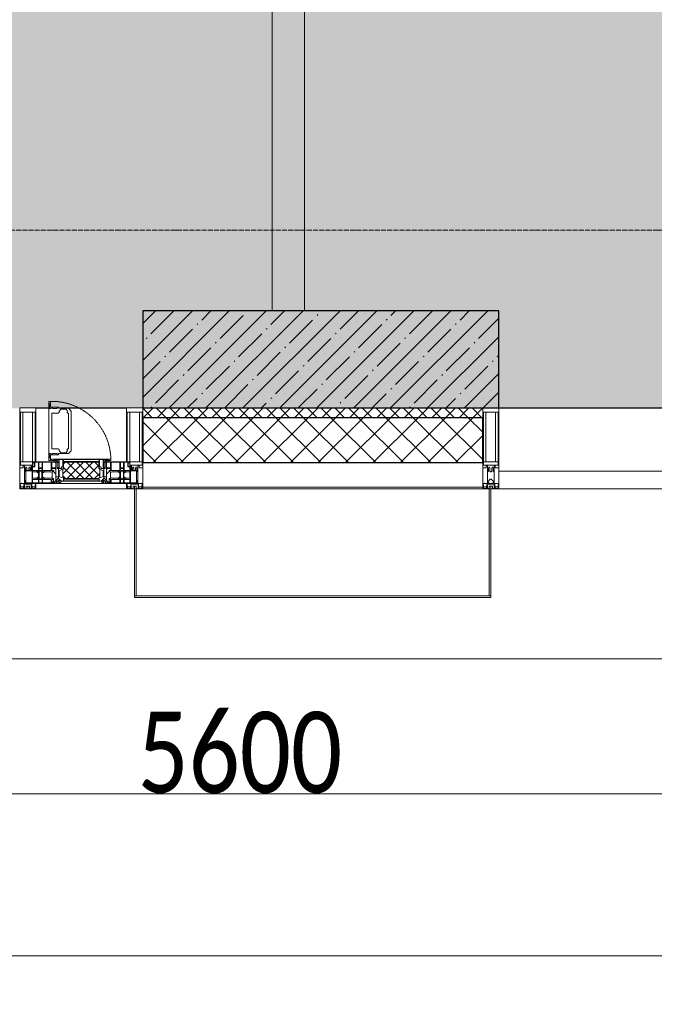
# Model space of a CAD drawing. Header units: millimetres. Extents: x -559767 to 178656, y -69521 to 138453.
# Tile 99 of 256: x -166983 to -165023, y 89878 to 92921. Entities that reach past the tile are written whole.
import ezdxf

# ---------------------------------------------------------------- set-up
doc = ezdxf.new("R2010")
doc.units = ezdxf.units.MM
doc.linetypes.add('-D1-02х01', pattern=[3, 2, -1])
doc.linetypes.add('-D1d1-15x02', pattern=[19, 15, -2, 0, -2])
doc.layers.get('Defpoints').update_dxf_attribs({"color": 31})
for name, color, linetype, lineweight in [('_0', 7, 'Continuous', 13), ('A-ANNO-DIMS', 8, 'Continuous', 5), ('A-COLS', 7, 'Continuous', 5), ('A-DETL-GENF', 7, 'Continuous', 5), ('A-GLAZ', 7, 'Continuous', 5), ('A-GLAZ-CURT', 8, 'Continuous', 5), ('A-GLAZ-CWMG', 8, 'Continuous', 5), ('A-WALL', 7, 'Continuous', 5), ('A-WALL-FNSH', 8, 'Continuous', 5), ('I-WALL', 7, 'Continuous', 5), ('S-COLS', 7, 'Continuous', 5), ('S-GRID', 7, 'Continuous', 5), ('Ограждение', 7, 'Continuous', 5), ('Поручни', 7, 'Continuous', 5)]:
    doc.layers.add(name, color=color, linetype=linetype, lineweight=lineweight)
doc.styles.add('Calibri Light', font='calibril.ttf', dxfattribs={"width": 0.8, "height": 250})
doc.dimstyles.new('2_5', dxfattribs={"dimscale": 304.8, "dimtxt": 294.337106, "dimasz": 0.492126, "dimexe": 0.492126, "dimexo": 0.492126, "dimgap": 0, "dimtad": 1, "dimdec": 0, "dimrnd": 5, "dimdsep": 46, "dimtxsty": 'Calibri Light', "dimblk1": 'OBLIQUE', "dimblk2": 'OBLIQUE', "dimsah": 1, "dimcen": 0.09, "dimdle": 0.492126, "dimazin": 0, "dimtfac": 1, "dimtdec": 4, "dimtix": 1, "dimtmove": 0, "dimatfit": 3, "dimfxl": 1, "dimtvp": 1, "dimtolj": 1, "dimtzin": 0, "dimlwd": 5, "dimlwe": 5, "dimarcsym": 2})

# ---------------------------------------------------------------- blocks, each defined once
blk = doc.blocks.new('Rectangular Mullion - 50Wx250H-V1-50_AS_M_L13')
at = {"layer": 'A-DETL-GENF'}
for p, q in [((-25, 84), (-25, 250)), ((-25, 250), (0, 250)), ((25, 250), (0, 250)), ((25, 65.2), (25, 250)), ((-23, 237.3), (0, 237.3)), ((-23, 237.3), (-23, 84)), ((-14.9, 84), (-14.9, 237.3)), ((23, 237.3), (0, 237.3)), ((14.9, 84), (14.9, 237.3)), ((23, 237.3), (23, 73.6)), ((0, 84), (-15, 84)), ((-0.5, 73.6), (-15, 73.6)), ((-10, 71.3), (-12, 71.3)), ((-10, 57.4), (-10, 71.3)), ((-7, 65.2), (-5.9, 67.3)), ((-7, 65.2), (-7, 57)), ((-4.1, 67.3), (-5.9, 67.3)), ((-4.1, 67.3), (-2.9, 65.1)), ((-2.9, 65.1), (-2.9, 57)), ((0, 84), (23, 84)), ((0.5, 73.6), (23, 73.6)), ((4.1, 67.3), (2.9, 65.1)), ((2.9, 65.1), (2.9, 57)), ((4.1, 67.3), (5.9, 67.3)), ((7, 65.2), (5.9, 67.3)), ((7, 65.2), (7, 54.7)), ((10, 71.3), (14, 71.3)), ((10, 53), (10, 71.3)), ((14, 71.3), (14, 65.2)), ((14, 65.2), (25, 65.2)), ((8.7, 53), (7, 54.7)), ((8.7, 53), (10, 53)), ((10, 53), (10, 17)), ((-23.8, 14.6), (-25, 14.2)), ((-25, 0), (-25, 14.2)), ((-23.8, 17), (-23.8, 14.6)), ((-22.5, 10.6), (-23.8, 14.6)), ((-22.5, 10.6), (-23.7, 9.9)), ((-23.7, 1.3), (-23.7, 9.9)), ((-23.7, 1.3), (-11.8, 1.3)), ((-23.2, 10.2), (-22.5, 8)), ((-22.5, 8), (-22.5, 4.5)), ((-21.3, 4.5), (-22.5, 4.5)), ((-22.3, 17), (-22.3, 16)), ((-22.3, 16), (-21.3, 16)), ((-19.9, 17), (-21.3, 16)), ((-21.3, 4.5), (-21.3, 6.5)), ((-21.3, 6.5), (-14.2, 6.5)), ((-7.4, 16.6), (-18.4, 16.6)), ((-14.2, 6.5), (-14.2, 4.5)), ((-13.2, 4.5), (-14.2, 4.5)), ((-13.2, 4.5), (-12.2, 7.2)), ((-12.7, 7.6), (-11.3, 11.4)), ((-12.7, 7.6), (-11.8, 6.9)), ((-12.2, 9), (-12.2, 14.8)), ((-12.2, 14.8), (0, 14.8)), ((-11.8, 1.3), (-11.8, 6.9)), ((-10.5, 11.2), (-11.3, 11.4)), ((-10.5, 1.5), (-10.5, 11.2)), ((-4.8, 1.5), (-10.5, 1.5)), ((0, 8), (-4.8, 8)), ((-4.8, 1.5), (-4.8, 8)), ((-2.6, 16.8), (0, 16.8)), ((2.6, 16.8), (0, 16.8)), ((0, 14.8), (0, 16.8)), ((0, 14.8), (0, 16.8)), ((12.2, 14.8), (0, 14.8)), ((0, 0), (0, 8)), ((0, 8), (4.8, 8)), ((0, 0), (0, 8)), ((4.8, 1.5), (4.8, 8)), ((4.8, 1.5), (10.5, 1.5)), ((8.5, 23), (6, 25.5)), ((6, 18), (7.4, 18)), ((7.4, 18), (7.4, 16.6)), ((7.4, 16.6), (18.4, 16.6)), ((7.5, 18.5), (8.5, 18.5)), ((7.5, 17), (7.5, 18.5)), ((10, 17), (7.5, 17)), ((8.5, 18.5), (8.5, 23)), ((10.5, 11.2), (11.3, 11.4)), ((10.5, 1.5), (10.5, 11.2)), ((12.7, 7.6), (11.3, 11.4)), ((12.7, 7.6), (11.8, 6.9)), ((11.8, 1.3), (11.8, 6.9)), ((23.7, 1.3), (11.8, 1.3)), ((12.2, 9), (12.2, 14.8)), ((13.2, 4.5), (12.2, 7.2)), ((13.2, 4.5), (14.2, 4.5)), ((21.3, 6.5), (14.2, 6.5)), ((14.2, 6.5), (14.2, 4.5)), ((18.4, 16.6), (19, 17.6)), ((19, 17.6), (21.3, 16)), ((22.3, 16), (21.3, 16)), ((21.3, 4.5), (21.3, 6.5)), ((21.3, 4.5), (22.5, 4.5)), ((22.3, 17), (22.3, 16)), ((22.3, 17), (23.8, 17)), ((22.5, 10.6), (23.8, 14.6)), ((22.5, 10.6), (23.7, 9.9)), ((23.2, 10.2), (22.5, 8)), ((22.5, 8), (22.5, 4.5)), ((23.7, 1.3), (23.7, 9.9)), ((23.8, 17), (23.8, 14.6)), ((23.8, 14.6), (25, 14.2)), ((25, 0), (25, 14.2)), ((-25, 0), (0, 0)), ((25, 0), (0, 0))]:
    blk.add_line(p, q, dxfattribs=at)
for centre, start, end in [((-0.5, 73.1), 360, 90), ((0.5, 73.1), 90, 180)]:
    blk.add_arc(centre, 0.5, start, end, dxfattribs=at)
blk = doc.blocks.new('Rectangular Mullion - R_StandardFrame_50Wx250H-3538113-50_AS_M_L13')
at = {"layer": 'A-GLAZ-CWMG', "lineweight": 9}
for p, q in [((-25, 84), (-25, 250)), ((-25, 250), (25, 250)), ((25, 250), (25, 0)), ((-25, 0), (-25, 17)), ((25, 0), (-25, 0))]:
    blk.add_line(p, q, dxfattribs=at)
blk = doc.blocks.new('A_PAN_Створка - 383мм-V31-50_AS_M_L13')
at = {"layer": 'A-GLAZ-CURT'}
h = blk.add_hatch(dxfattribs=at)
h.set_pattern_fill('FP_27', color=256, style=0, pattern_type=2)
h.set_pattern_definition([(225, (25460, -750), (14.142136, -14.142136), []), (315, (25460, -750), (14.142136, 14.142136), [])])
h.paths.add_polyline_path([(-54.5, -31.8), (-54.9, -34.1), (-57.2, -36.4), (-57.2, -60.8), (-54.6, -63.4), (-53.6, -82.7), (54.6, -81.8), (55.5, -62.5), (57.2, -60.8), (57.2, -36.4), (54.9, -34.1), (54.5, -31.8), (-33.4, -31.8)])
at = {"layer": 'A-DETL-GENF'}
for p, q in [((-70, -32.1), (-61.4, -23.5)), ((61.4, -23.5), (-61.4, -23.5)), ((-54.9, -25.8), (-53.9, -24.8)), ((-54.9, -29.5), (-54.9, -25.8)), ((-53.9, -30.5), (-54.9, -29.5)), ((-53.9, -24.8), (53.9, -24.8)), ((54.9, -25.8), (53.9, -24.8)), ((53.9, -30.5), (54.9, -29.5)), ((54.9, -29.5), (54.9, -25.8)), ((70, -32.1), (61.4, -23.5)), ((-70, -62.5), (-70, -32.1)), ((-67.8, -38.3), (-65.7, -37.4)), ((-67.8, -55.7), (-67.8, -38.3)), ((-66, -56.5), (-67.8, -55.7)), ((-66, -56.5), (-62, -59.1)), ((-65.7, -37.4), (-60.8, -34.7)), ((-62, -59.1), (-60.7, -61)), ((-60.8, -34.7), (-57.3, -35.9)), ((-55.2, -33.8), (-57.3, -35.9)), ((-54.9, -34.1), (-57.2, -36.4)), ((-57.2, -36.4), (-57.2, -60.8)), ((-57.2, -60.8), (-54.6, -63.4)), ((-55.2, -33.8), (-54.8, -31.5)), ((-54.5, -31.8), (-54.9, -34.1)), ((0, -31.5), (-54.8, -31.5)), ((54.5, -31.8), (-54.5, -31.8)), ((53.9, -30.5), (-53.9, -30.5)), ((0, -31.5), (54.8, -31.5)), ((54.9, -34.1), (54.5, -31.8)), ((54.6, -63.4), (57.2, -60.8)), ((55.2, -33.8), (54.8, -31.5)), ((57.2, -36.4), (54.9, -34.1)), ((55.2, -33.8), (57.3, -35.9)), ((57.2, -60.8), (57.2, -36.4)), ((60.8, -34.7), (57.3, -35.9)), ((62, -59.1), (60.7, -61)), ((65.7, -37.4), (60.8, -34.7)), ((66, -56.5), (62, -59.1)), ((67.8, -38.3), (65.7, -37.4)), ((66, -56.5), (67.8, -55.7)), ((67.8, -55.7), (67.8, -38.3)), ((70, -62.5), (70, -32.1)), ((-91.5, -87.5), (-73.9, -87.5)), ((-91.5, -92), (-91.5, -87.5)), ((-83.4, -90.3), (-83.4, -87.5)), ((-83.4, -90.3), (-69.4, -90.3)), ((-73.9, -62.5), (-70, -62.5)), ((-73.9, -87.5), (-73.9, -62.5)), ((-69.4, -66.5), (-73.9, -66.5)), ((-73.9, -81.5), (-69.4, -81.5)), ((-69.4, -85.5), (-73.9, -85.5)), ((-69.4, -81.5), (-69.4, -66.5)), ((-69.4, -90.3), (-69.4, -85.5)), ((-61.7, -62.5), (-67.9, -62.5)), ((-67.9, -62.5), (-67.9, -89.3)), ((-67.9, -89.3), (-66.9, -90.3)), ((-66.9, -90.3), (-57.4, -90.3)), ((-61.7, -64.9), (-61.7, -62.5)), ((-60.1, -67.7), (-61.7, -64.9)), ((-60.7, -61), (-57.4, -61)), ((-56.4, -67.7), (-60.1, -67.7)), ((-57.4, -61), (-54.9, -63.5)), ((-57.4, -90.3), (-56.4, -89.4)), ((-56.4, -89.4), (-56.4, -67.7)), ((-54.9, -63.5), (-54.9, -81.9)), ((-54.9, -81.9), (-53.8, -83)), ((-54.9, -85.6), (-53.9, -84.6)), ((-54.9, -89.3), (-54.9, -85.6)), ((-53.9, -90.3), (-54.9, -89.3)), ((-54.6, -63.4), (-54.6, -81.8)), ((-54.6, -81.8), (-53.6, -82.7)), ((-53.9, -84.6), (53.9, -84.6)), ((53.9, -90.3), (-53.9, -90.3)), ((53.8, -83), (-53.8, -83)), ((-53.6, -82.7), (53.6, -82.7)), ((53.6, -82.7), (54.6, -81.8)), ((54.9, -81.9), (53.8, -83)), ((54.9, -85.6), (53.9, -84.6)), ((53.9, -90.3), (54.9, -89.3)), ((54.6, -81.8), (54.6, -63.4)), ((57.4, -61), (54.9, -63.5)), ((54.9, -63.5), (54.9, -81.9)), ((54.9, -89.3), (54.9, -85.6)), ((56.4, -67.7), (60.1, -67.7)), ((56.4, -89.4), (56.4, -67.7)), ((57.4, -90.3), (56.4, -89.4)), ((60.7, -61), (57.4, -61)), ((66.9, -90.3), (57.4, -90.3)), ((60.1, -67.7), (61.7, -64.9)), ((61.7, -62.5), (67.9, -62.5)), ((61.7, -64.9), (61.7, -62.5)), ((67.9, -89.3), (66.9, -90.3)), ((67.9, -62.5), (67.9, -89.3)), ((69.4, -66.5), (73.9, -66.5)), ((69.4, -81.5), (69.4, -66.5)), ((73.9, -81.5), (69.4, -81.5)), ((69.4, -85.5), (73.9, -85.5)), ((69.4, -90.3), (69.4, -85.5)), ((83.4, -90.3), (69.4, -90.3)), ((73.9, -62.5), (70, -62.5)), ((73.9, -87.5), (73.9, -62.5)), ((91.5, -87.5), (73.9, -87.5)), ((83.4, -90.3), (83.4, -87.5)), ((91.5, -92), (91.5, -87.5)), ((-91.5, -92), (91.5, -92))]:
    blk.add_line(p, q, dxfattribs=at)
at = {"layer": 'A-DETL-GENF', "color": 9, "true_color": 0xc8c8c8}
for p, q in [((95.1, -87.5), (95.1, -105.1)), ((99.6, -87.5), (95.1, -87.5)), ((99.6, -270.5), (99.6, -87.5)), ((39.7, -109), (31.1, -117.6)), ((31.1, -117.6), (31.1, -240.4)), ((70.1, -109), (39.7, -109)), ((41.4, -123.8), (43.5, -121.7)), ((45, -113.3), (42.3, -118.2)), ((42.3, -118.2), (43.5, -121.7)), ((45.9, -111.2), (45, -113.3)), ((63.3, -111.2), (45.9, -111.2)), ((64.1, -113), (63.3, -111.2)), ((64.1, -113), (66.7, -117)), ((66.7, -117), (68.6, -118.3)), ((68.6, -118.3), (68.6, -121.6)), ((68.6, -121.6), (71.1, -124.1)), ((70.1, -105.1), (70.1, -109)), ((95.1, -105.1), (70.1, -105.1)), ((74.1, -109.6), (74.1, -105.1)), ((89.1, -109.6), (74.1, -109.6)), ((89.1, -105.1), (89.1, -109.6)), ((93.1, -109.6), (93.1, -105.1)), ((97.9, -109.6), (93.1, -109.6)), ((97.9, -95.6), (95.1, -95.6)), ((97.9, -95.6), (97.9, -109.6)), ((41.4, -123.8), (39.1, -124.2)), ((39.1, -179), (39.1, -124.2)), ((71.1, -124.1), (89.5, -124.1)), ((89.5, -124.1), (90.6, -125.2)), ((90.6, -125.2), (90.6, -232.8)), ((39.1, -179), (39.1, -233.8)), ((39.7, -249), (31.1, -240.4)), ((41.4, -234.2), (39.1, -233.8)), ((41.4, -234.2), (43.5, -236.3)), ((42.3, -239.8), (43.5, -236.3)), ((45, -244.7), (42.3, -239.8)), ((64.1, -245), (66.7, -241)), ((66.7, -241), (68.6, -239.7)), ((68.6, -236.4), (71.1, -233.9)), ((68.6, -239.7), (68.6, -236.4)), ((71.1, -233.9), (89.5, -233.9)), ((89.5, -233.9), (90.6, -232.8)), ((70.1, -249), (39.7, -249)), ((45.9, -246.8), (45, -244.7)), ((63.3, -246.8), (45.9, -246.8)), ((64.1, -245), (63.3, -246.8)), ((70.1, -252.9), (70.1, -249)), ((95.1, -252.9), (70.1, -252.9)), ((74.1, -248.4), (74.1, -252.9)), ((89.1, -248.4), (74.1, -248.4)), ((89.1, -252.9), (89.1, -248.4)), ((93.1, -248.4), (93.1, -252.9)), ((97.9, -248.4), (93.1, -248.4)), ((95.1, -270.5), (95.1, -252.9)), ((97.9, -262.4), (95.1, -262.4)), ((99.6, -270.5), (95.1, -270.5)), ((97.9, -262.4), (97.9, -248.4))]:
    blk.add_line(p, q, dxfattribs=at)
at = {"layer": 'A-GLAZ'}
for p, q in [((-67.9, -17), (-171, -17)), ((-171, -17), (-171, -57)), ((-171, -18.5), (-153.5, -18.5)), ((-153.5, -18.5), (-152, -20)), ((-152, -20), (-152, -73.5)), ((-150.5, -17), (-150.5, -29.4)), ((-132.4, -18.6), (-150.5, -18.6)), ((-150.5, -29.4), (-132.4, -29.4)), ((-132.4, -29.4), (-132.4, -18.6)), ((-131, -18.2), (-131, -29.5)), ((-120.8, -18.2), (-131, -18.2)), ((-131, -29.5), (-120.8, -29.5)), ((-120.8, -18.2), (-120.8, -29.5)), ((-119.3, -18.6), (-92.5, -18.6)), ((-119.3, -29.4), (-119.3, -18.6)), ((-92.5, -29.4), (-119.3, -29.4)), ((-92.5, -18.6), (-92.5, -29.4)), ((-90.8, -18.5), (-90.8, -29.4)), ((-87.3, -18.5), (-90.8, -18.5)), ((-90.8, -29.4), (-85.9, -29.4)), ((-87.3, -20.4), (-87.3, -18.5)), ((-87.3, -20.4), (-87.3, -21.9)), ((-84.8, -20.4), (-87.3, -20.4)), ((-87.3, -21.9), (-85.9, -21.9)), ((-85.9, -18.2), (-85.9, -20.4)), ((-75.9, -18.2), (-85.9, -18.2)), ((-85.9, -21.9), (-85.9, -29.4)), ((-85.9, -29.4), (-85.9, -32.5)), ((-83.4, -20.4), (-84.8, -20.4)), ((-70, -33.8), (-83.4, -20.4)), ((-78, -84), (-78, -23.5)), ((-78, -23.5), (-67.9, -23.5)), ((-75.9, -21.5), (-75.9, -18.2)), ((-75.9, -21.5), (-75.9, -23.5)), ((-74.9, -21.5), (-75.9, -21.5)), ((-75.9, -23.5), (-73, -23.5)), ((-74.9, -17.9), (-74.9, -21.5)), ((-68.9, -17.9), (-74.9, -17.9)), ((-67.2, -29.3), (-73, -23.5)), ((-61.4, -23.5), (-70, -32.1)), ((-68.9, -21.5), (-68.9, -17.9)), ((-67.9, -21.5), (-68.9, -21.5)), ((67.9, -17), (-67.9, -17)), ((-61.4, -23.5), (-67.9, -17)), ((-67.9, -17), (-67.9, -23.5)), ((-67.9, -17), (67.9, -17)), ((-67.9, -21.5), (-67.9, -23.5)), ((-67.9, -23.5), (-64.6, -26.8)), ((-67.9, -23.5), (-64.6, -26.8)), ((-64.6, -26.8), (-67.2, -29.3)), ((-64.6, -26.8), (-61.4, -23.5)), ((61.4, -23.5), (-61.4, -23.5)), ((67.9, -17), (61.4, -23.5)), ((70, -32.1), (61.4, -23.5)), ((61.4, -23.5), (64.6, -26.8)), ((67.9, -23.5), (64.6, -26.8)), ((64.6, -26.8), (67.9, -23.5)), ((64.6, -26.8), (67.2, -29.3)), ((67.2, -29.3), (73, -23.5)), ((67.9, -23.5), (67.9, -17)), ((171, -17), (67.9, -17)), ((67.9, -21.5), (67.9, -23.5)), ((67.9, -21.5), (68.9, -21.5)), ((67.9, -23.5), (78, -23.5)), ((68.9, -17.9), (74.9, -17.9)), ((68.9, -21.5), (68.9, -17.9)), ((70, -33.8), (83.4, -20.4)), ((75.9, -23.5), (73, -23.5)), ((74.9, -17.9), (74.9, -21.5)), ((74.9, -21.5), (75.9, -21.5)), ((75.9, -18.2), (85.9, -18.2)), ((75.9, -21.5), (75.9, -18.2)), ((75.9, -21.5), (75.9, -23.5)), ((78, -23.5), (78, -84)), ((83.4, -20.4), (84.8, -20.4)), ((84.8, -20.4), (87.3, -20.4)), ((85.9, -18.2), (85.9, -20.4)), ((85.9, -21.9), (85.9, -29.4)), ((87.3, -21.9), (85.9, -21.9)), ((85.9, -29.4), (85.9, -32.5)), ((90.8, -29.4), (85.9, -29.4)), ((87.3, -18.5), (90.8, -18.5)), ((87.3, -20.4), (87.3, -18.5)), ((87.3, -20.4), (87.3, -21.9)), ((90.8, -18.5), (90.8, -29.4)), ((92.5, -18.6), (92.5, -29.4)), ((119.3, -18.6), (92.5, -18.6)), ((92.5, -29.4), (119.3, -29.4)), ((119.3, -29.4), (119.3, -18.6)), ((120.8, -18.2), (120.8, -29.5)), ((120.8, -18.2), (131, -18.2)), ((131, -29.5), (120.8, -29.5)), ((131, -18.2), (131, -29.5)), ((132.4, -18.6), (150.5, -18.6)), ((132.4, -29.4), (132.4, -18.6)), ((150.5, -29.4), (132.4, -29.4)), ((150.5, -17), (150.5, -29.4)), ((153.5, -18.5), (152, -20)), ((152, -20), (152, -73.5)), ((171, -18.5), (153.5, -18.5)), ((171, -57), (171, -17)), ((-171, -55.5), (-152, -55.5)), ((-171, -57), (-156, -57)), ((-153, -60), (-153, -73.5)), ((-150.5, -33.6), (-150.5, -68)), ((-136.3, -33.6), (-150.5, -33.6)), ((-136.4, -52.4), (-150.5, -52.4)), ((-150.5, -56.6), (-132.4, -56.6)), ((-137.2, -31), (-135.8, -35)), ((-132.5, -31), (-137.2, -31)), ((-137.2, -54.8), (-135.8, -50.8)), ((-132.5, -54.8), (-137.2, -54.8)), ((-132.1, -36.8), (-135.8, -35)), ((-132.1, -49), (-135.8, -50.8)), ((-132.5, -31.9), (-133.4, -33.7)), ((-133.4, -33.7), (-130.1, -35.3)), ((-133.4, -52), (-130.1, -50.4)), ((-132.5, -53.8), (-133.4, -52)), ((-132.5, -31.9), (-132.5, -31)), ((-132.5, -53.8), (-132.5, -54.8)), ((-132.4, -56.6), (-132.4, -82.5)), ((-132.1, -49), (-132.1, -36.8)), ((-131, -30.9), (-131, -33)), ((-120.8, -30.9), (-131, -30.9)), ((-129.4, -34.6), (-131, -33)), ((-129.4, -51.1), (-131, -52.7)), ((-131, -55.1), (-131, -52.7)), ((-120.8, -55.1), (-131, -55.1)), ((-131, -56.5), (-131, -62.6)), ((-131, -56.5), (-120.8, -56.5)), ((-130.1, -35.3), (-129.4, -34.6)), ((-130.1, -35.3), (-130.1, -50.4)), ((-130.1, -50.4), (-129.4, -51.1)), ((-122.4, -34.6), (-120.8, -33)), ((-121.7, -35.3), (-122.4, -34.6)), ((-121.7, -50.4), (-122.4, -51.1)), ((-122.4, -51.1), (-120.8, -52.7)), ((-118.4, -33.7), (-121.7, -35.3)), ((-121.7, -35.3), (-121.7, -50.4)), ((-118.4, -52), (-121.7, -50.4)), ((-120.8, -30.9), (-120.8, -33)), ((-120.8, -55.1), (-120.8, -52.7)), ((-120.8, -56.5), (-120.8, -62.6)), ((-119.7, -36.8), (-115.9, -35)), ((-119.7, -49), (-119.7, -36.8)), ((-119.7, -49), (-115.9, -50.8)), ((-119.3, -31), (-114.6, -31)), ((-119.3, -31.9), (-119.3, -31)), ((-119.3, -31.9), (-118.4, -33.7)), ((-119.3, -53.8), (-118.4, -52)), ((-119.3, -53.8), (-119.3, -54.8)), ((-119.3, -54.8), (-114.6, -54.8)), ((-119.3, -56.6), (-119.3, -82.5)), ((-92.5, -56.6), (-119.3, -56.6)), ((-114.6, -31), (-115.9, -35)), ((-114.6, -54.8), (-115.9, -50.8)), ((-94.1, -33.5), (-115.4, -33.5)), ((-94.1, -52.5), (-115.3, -52.5)), ((-89.9, -35.1), (-94.1, -33.5)), ((-89.9, -50.9), (-94.1, -52.5)), ((-92.5, -56.6), (-92.5, -82.5)), ((-90.8, -56.6), (-85.9, -56.6)), ((-90.8, -62.7), (-90.8, -56.6)), ((-89.9, -32.5), (-89.9, -35.1)), ((-85.9, -32.5), (-89.9, -32.5)), ((-89.9, -35.1), (-89.9, -50.9)), ((-89.9, -52.2), (-89.9, -50.9)), ((-89.9, -52.2), (-88.6, -53.5)), ((-85.9, -53.5), (-88.6, -53.5)), ((-85.9, -53.5), (-78, -45.6)), ((-85.9, -56.6), (-85.9, -53.5)), ((-78, -36.8), (-70, -36.8)), ((-78, -45.6), (-78, -36.8)), ((-70, -32.1), (-70, -62.5)), ((-70, -36.8), (-70, -33.8)), ((70, -62.5), (70, -32.1)), ((70, -36.8), (70, -33.8)), ((78, -36.8), (70, -36.8)), ((78, -45.6), (78, -36.8)), ((85.9, -53.5), (78, -45.6)), ((85.9, -32.5), (89.9, -32.5)), ((85.9, -53.5), (88.6, -53.5)), ((85.9, -56.6), (85.9, -53.5)), ((90.8, -56.6), (85.9, -56.6)), ((89.9, -52.2), (88.6, -53.5)), ((89.9, -32.5), (89.9, -35.1)), ((89.9, -35.1), (94.1, -33.5)), ((89.9, -35.1), (89.9, -50.9)), ((89.9, -50.9), (94.1, -52.5)), ((89.9, -52.2), (89.9, -50.9)), ((90.8, -62.7), (90.8, -56.6)), ((92.5, -56.6), (119.3, -56.6)), ((92.5, -56.6), (92.5, -82.5)), ((94.1, -33.5), (115.4, -33.5)), ((94.1, -52.5), (115.3, -52.5)), ((114.6, -31), (115.9, -35)), ((119.3, -31), (114.6, -31)), ((114.6, -54.8), (115.9, -50.8)), ((119.3, -54.8), (114.6, -54.8)), ((119.7, -36.8), (115.9, -35)), ((119.7, -49), (115.9, -50.8)), ((119.3, -31.9), (118.4, -33.7)), ((118.4, -33.7), (121.7, -35.3)), ((118.4, -52), (121.7, -50.4)), ((119.3, -53.8), (118.4, -52)), ((119.3, -31.9), (119.3, -31)), ((119.3, -53.8), (119.3, -54.8)), ((119.3, -56.6), (119.3, -82.5)), ((119.7, -49), (119.7, -36.8)), ((120.8, -30.9), (120.8, -33)), ((120.8, -30.9), (131, -30.9)), ((122.4, -34.6), (120.8, -33)), ((122.4, -51.1), (120.8, -52.7)), ((120.8, -55.1), (120.8, -52.7)), ((120.8, -55.1), (131, -55.1)), ((120.8, -56.5), (120.8, -62.6)), ((131, -56.5), (120.8, -56.5)), ((121.7, -35.3), (122.4, -34.6)), ((121.7, -35.3), (121.7, -50.4)), ((121.7, -50.4), (122.4, -51.1)), ((129.4, -34.6), (131, -33)), ((130.1, -35.3), (129.4, -34.6)), ((130.1, -50.4), (129.4, -51.1)), ((129.4, -51.1), (131, -52.7)), ((133.4, -33.7), (130.1, -35.3)), ((130.1, -35.3), (130.1, -50.4)), ((133.4, -52), (130.1, -50.4)), ((131, -30.9), (131, -33)), ((131, -55.1), (131, -52.7)), ((131, -56.5), (131, -62.6)), ((132.1, -36.8), (135.8, -35)), ((132.1, -49), (132.1, -36.8)), ((132.1, -49), (135.8, -50.8)), ((150.5, -56.6), (132.4, -56.6)), ((132.4, -56.6), (132.4, -82.5)), ((132.5, -31), (137.2, -31)), ((132.5, -31.9), (132.5, -31)), ((132.5, -31.9), (133.4, -33.7)), ((132.5, -53.8), (133.4, -52)), ((132.5, -53.8), (132.5, -54.8)), ((132.5, -54.8), (137.2, -54.8)), ((137.2, -31), (135.8, -35)), ((137.2, -54.8), (135.8, -50.8)), ((136.3, -33.6), (150.5, -33.6)), ((136.4, -52.4), (150.5, -52.4)), ((150.5, -33.6), (150.5, -68)), ((171, -55.5), (152, -55.5)), ((153, -73.5), (153, -60)), ((156, -57), (171, -57)), ((-153, -73.5), (-150, -73.5)), ((-150.5, -68), (-143.5, -68)), ((-150.5, -69.5), (-150.5, -73.5)), ((-145, -69.5), (-150.5, -69.5)), ((-150, -73.5), (-150, -84)), ((-150, -84), (-78, -84)), ((-148.5, -81), (-148.5, -82.5)), ((-143.5, -81), (-148.5, -81)), ((-148.5, -82.5), (-132.4, -82.5)), ((-145, -69.5), (-145, -79.5)), ((-143.5, -68), (-143.5, -81)), ((-120.8, -62.6), (-131, -62.6)), ((-131, -64.6), (-120.8, -64.6)), ((-131, -82.5), (-131, -64.6)), ((-131, -82.5), (-120.8, -82.5)), ((-120.8, -82.5), (-120.8, -64.6)), ((-119.3, -82.5), (-92.5, -82.5)), ((-73.9, -87.5), (-91.5, -87.5)), ((-91.5, -87.5), (-91.5, -92)), ((-80.4, -62.7), (-90.8, -62.7)), ((-90.8, -64.6), (-90.8, -82.5)), ((-80.1, -64.6), (-90.8, -64.6)), ((-90.8, -82.5), (-79.5, -82.5)), ((-78, -84), (-85, -84)), ((-85, -84), (-85, -87.5)), ((-85, -87.5), (-78, -87.5)), ((-80.4, -61.1), (-80.4, -62.7)), ((-78, -61.1), (-80.4, -61.1)), ((-80.1, -66.1), (-80.1, -64.6)), ((-78, -66.1), (-80.1, -66.1)), ((-79.5, -80.6), (-78, -80.6)), ((-79.5, -82.5), (-79.5, -80.6)), ((-78, -66.1), (-78, -61.1)), ((-78, -87.5), (-78, -84)), ((-78, -84), (-73.9, -84)), ((-70, -62.5), (-73.9, -62.5)), ((-73.9, -62.5), (-73.9, -87.5)), ((73.9, -62.5), (70, -62.5)), ((73.9, -87.5), (73.9, -62.5)), ((73.9, -84), (78, -84)), ((91.5, -87.5), (73.9, -87.5)), ((78, -61.1), (80.4, -61.1)), ((78, -66.1), (78, -61.1)), ((78, -66.1), (80.1, -66.1)), ((79.5, -80.6), (78, -80.6)), ((78, -87.5), (78, -84)), ((78, -84), (85, -84)), ((78, -84), (150, -84)), ((85, -87.5), (78, -87.5)), ((79.5, -82.5), (79.5, -80.6)), ((90.8, -82.5), (79.5, -82.5)), ((80.1, -64.6), (90.8, -64.6)), ((80.1, -66.1), (80.1, -64.6)), ((80.4, -61.1), (80.4, -62.7)), ((80.4, -62.7), (90.8, -62.7)), ((85, -84), (85, -87.5)), ((90.8, -64.6), (90.8, -82.5)), ((91.5, -92), (91.5, -87.5)), ((119.3, -82.5), (92.5, -82.5)), ((120.8, -62.6), (131, -62.6)), ((120.8, -82.5), (120.8, -64.6)), ((131, -64.6), (120.8, -64.6)), ((131, -82.5), (120.8, -82.5)), ((131, -82.5), (131, -64.6)), ((148.5, -82.5), (132.4, -82.5)), ((143.5, -68), (143.5, -81)), ((150.5, -68), (143.5, -68)), ((143.5, -81), (148.5, -81)), ((145, -69.5), (150.5, -69.5)), ((145, -69.5), (145, -79.5)), ((148.5, -81), (148.5, -82.5)), ((150, -84), (150, -73.5)), ((150, -73.5), (153, -73.5)), ((150.5, -69.5), (150.5, -73.5)), ((-91.5, -92), (91.5, -92))]:
    blk.add_line(p, q, dxfattribs=at)
for centre, start, end in [((-156, -60), 0, 90), ((156, -60), 90, 180)]:
    blk.add_arc(centre, 3, start, end, dxfattribs=at)
at = {"layer": 'A-GLAZ', "linetype": '-D1-02х01'}
blk.add_arc((91.4, -87.5), 183, 181.4091, 271.1445, dxfattribs=at)
blk = doc.blocks.new('Rectangular Mullion - R_StandardFrame_50Wx250H-V24-50_AS_M_L13')
at = {"layer": 'A-GLAZ-CWMG'}
for p, q in [((10710.4, -500), (10670, -500)), ((10950, -500), (10739.9, -500)), ((10950, -750), (10670, -750))]:
    blk.add_line(p, q, dxfattribs=at)
blk = doc.blocks.new('System Panel - A_PAN_Glass-5027492-50_AS_M_L13')
at = {"layer": 'A-GLAZ-CURT'}
for p, q in [((760, 0), (-760, 0)), ((-760, 0), (-760, -55)), ((760, -55), (760, 0)), ((-760, -55), (760, -55))]:
    blk.add_line(p, q, dxfattribs=at)
blk = doc.blocks.new('Rectangular Mullion - R_StandardFrame_50Wx250H-3323615-50_AS_M_L13')
at = {"layer": 'A-GLAZ-CWMG'}
blk.add_line((37450, 5400), (37450, 6920), dxfattribs=at)
blk = doc.blocks.new('Rectangular Mullion - 50Wx250H-2623690-50_AS_M_L13')
at = {"layer": 'A-DETL-GENF'}
for p, q in [((-25, 65.2), (-25, 250)), ((-25, 250), (0, 250)), ((25, 250), (0, 250)), ((25, 65.2), (25, 250)), ((-23, 237.3), (0, 237.3)), ((-23, 237.3), (-23, 73.6)), ((-14.9, 84), (-14.9, 237.3)), ((23, 237.3), (0, 237.3)), ((14.9, 84), (14.9, 237.3)), ((23, 237.3), (23, 73.6)), ((-14, 65.2), (-25, 65.2)), ((0, 84), (-23, 84)), ((-0.5, 73.6), (-23, 73.6)), ((-14, 71.3), (-14, 65.2)), ((-10, 71.3), (-14, 71.3)), ((-10, 53), (-10, 71.3)), ((-7, 65.2), (-5.9, 67.3)), ((-7, 65.2), (-7, 54.7)), ((-4.1, 67.3), (-5.9, 67.3)), ((-4.1, 67.3), (-2.9, 65.1)), ((-2.9, 65.1), (-2.9, 54.6)), ((0, 84), (23, 84)), ((0.5, 73.6), (23, 73.6)), ((4.1, 67.3), (2.9, 65.1)), ((2.9, 65.1), (2.9, 54.6)), ((4.1, 67.3), (5.9, 67.3)), ((7, 65.2), (5.9, 67.3)), ((7, 65.2), (7, 54.7)), ((10, 71.3), (14, 71.3)), ((10, 53), (10, 71.3)), ((14, 71.3), (14, 65.2)), ((14, 65.2), (25, 65.2)), ((-8.7, 53), (-10, 53)), ((-10, 53), (-10, 17)), ((-8.7, 53), (-7, 54.7)), ((-1.3, 53), (-2.9, 54.6)), ((0, 53), (-1.3, 53)), ((0, 53), (1.3, 53)), ((1.3, 53), (2.9, 54.6)), ((8.7, 53), (7, 54.7)), ((8.7, 53), (10, 53)), ((10, 53), (10, 17)), ((-23.8, 14.6), (-25, 14.2)), ((-25, 0), (-25, 14.2)), ((-22.3, 17), (-23.8, 17)), ((-23.8, 17), (-23.8, 14.6)), ((-22.5, 10.6), (-23.8, 14.6)), ((-22.5, 10.6), (-23.7, 9.9)), ((-23.7, 1.3), (-23.7, 9.9)), ((-23.7, 1.3), (-11.8, 1.3)), ((-23.2, 10.2), (-22.5, 8)), ((-22.5, 8), (-22.5, 4.5)), ((-21.3, 4.5), (-22.5, 4.5)), ((-22.3, 17), (-22.3, 16)), ((-22.3, 16), (-21.3, 16)), ((-19, 17.6), (-21.3, 16)), ((-21.3, 4.5), (-21.3, 6.5)), ((-21.3, 6.5), (-14.2, 6.5)), ((-18.4, 16.6), (-19, 17.6)), ((-7.4, 16.6), (-18.4, 16.6)), ((-14.2, 6.5), (-14.2, 4.5)), ((-13.2, 4.5), (-14.2, 4.5)), ((-13.2, 4.5), (-12.2, 7.2)), ((-12.7, 7.6), (-11.3, 11.4)), ((-12.7, 7.6), (-11.8, 6.9)), ((-12.2, 9), (-12.2, 14.8)), ((-12.2, 14.8), (0, 14.8)), ((-11.8, 1.3), (-11.8, 6.9)), ((-10.5, 11.2), (-11.3, 11.4)), ((-10.5, 1.5), (-10.5, 11.2)), ((-4.8, 1.5), (-10.5, 1.5)), ((-10, 17), (-7.5, 17)), ((-8.5, 23), (-1.5, 30)), ((-8.5, 18.5), (-8.5, 23)), ((-7.5, 18.5), (-8.5, 18.5)), ((-7.5, 17), (-7.5, 18.5)), ((-7.4, 18), (-7.4, 16.6)), ((-2.6, 18), (-7.4, 18)), ((0, 8), (-4.8, 8)), ((-4.8, 1.5), (-4.8, 8)), ((-2.6, 18), (-2.6, 16.8)), ((-2.6, 16.8), (0, 16.8)), ((-1.5, 30), (0, 30)), ((1.5, 30), (0, 30)), ((2.6, 16.8), (0, 16.8)), ((0, 14.8), (0, 16.8)), ((0, 14.8), (0, 16.8)), ((12.2, 14.8), (0, 14.8)), ((0, 0), (0, 8)), ((0, 8), (4.8, 8)), ((0, 0), (0, 8)), ((8.5, 23), (1.5, 30)), ((2.6, 18), (2.6, 16.8)), ((2.6, 18), (7.4, 18)), ((4.8, 1.5), (4.8, 8)), ((4.8, 1.5), (10.5, 1.5)), ((7.4, 18), (7.4, 16.6)), ((7.4, 16.6), (18.4, 16.6)), ((7.5, 18.5), (8.5, 18.5)), ((7.5, 17), (7.5, 18.5)), ((10, 17), (7.5, 17)), ((8.5, 18.5), (8.5, 23)), ((10.5, 11.2), (11.3, 11.4)), ((10.5, 1.5), (10.5, 11.2)), ((12.7, 7.6), (11.3, 11.4)), ((12.7, 7.6), (11.8, 6.9)), ((11.8, 1.3), (11.8, 6.9)), ((23.7, 1.3), (11.8, 1.3)), ((12.2, 9), (12.2, 14.8)), ((13.2, 4.5), (12.2, 7.2)), ((13.2, 4.5), (14.2, 4.5)), ((21.3, 6.5), (14.2, 6.5)), ((14.2, 6.5), (14.2, 4.5)), ((18.4, 16.6), (19, 17.6)), ((19, 17.6), (21.3, 16)), ((22.3, 16), (21.3, 16)), ((21.3, 4.5), (21.3, 6.5)), ((21.3, 4.5), (22.5, 4.5)), ((22.3, 17), (22.3, 16)), ((22.3, 17), (23.8, 17)), ((22.5, 10.6), (23.8, 14.6)), ((22.5, 10.6), (23.7, 9.9)), ((23.2, 10.2), (22.5, 8)), ((22.5, 8), (22.5, 4.5)), ((23.7, 1.3), (23.7, 9.9)), ((23.8, 17), (23.8, 14.6)), ((23.8, 14.6), (25, 14.2)), ((25, 0), (25, 14.2)), ((-25, 0), (0, 0)), ((25, 0), (0, 0))]:
    blk.add_line(p, q, dxfattribs=at)
for centre, start, end in [((-0.5, 73.1), 360, 90), ((0.5, 73.1), 90, 180)]:
    blk.add_arc(centre, 0.5, start, end, dxfattribs=at)
blk = doc.blocks.new('Rectangular Mullion - R_StandardFrame_50Wx250H-4058886-50_AS_M_L13')
at = {"layer": 'A-GLAZ-CWMG', "lineweight": 9}
for p, q in [((-50, 0), (-50, 250)), ((-50, 250), (0, 250)), ((0, 250), (0, 0)), ((0, 0), (-50, 0))]:
    blk.add_line(p, q, dxfattribs=at)
blk = doc.blocks.new('Ограждение - Ограждение-4621457-50_AS_M_L13')
at = {"layer": 'Поручни'}
blk.add_line((19705, -1325), (38275, -1325), dxfattribs=at)
blk = doc.blocks.new('Rectangular Mullion - 50Wx250H-V3-50_AS_M_L13')
at = {"layer": 'A-DETL-GENF'}
for p, q in [((-25, 65.2), (-25, 250)), ((-25, 250), (0, 250)), ((25, 250), (0, 250)), ((25, 84), (25, 250)), ((-23, 237.3), (0, 237.3)), ((-23, 237.3), (-23, 73.6)), ((-14.9, 84), (-14.9, 237.3)), ((23, 237.3), (0, 237.3)), ((14.9, 84), (14.9, 237.3)), ((23, 237.3), (23, 84)), ((-14, 65.2), (-25, 65.2)), ((0, 84), (-23, 84)), ((-0.5, 73.6), (-23, 73.6)), ((-14, 71.3), (-14, 65.2)), ((-10, 71.3), (-14, 71.3)), ((-10, 53), (-10, 71.3)), ((-7, 65.2), (-5.9, 67.3)), ((-7, 65.2), (-7, 54.7)), ((-4.1, 67.3), (-5.9, 67.3)), ((-4.1, 67.3), (-2.9, 65.1)), ((-2.9, 65.1), (-2.9, 57)), ((0, 84), (15, 84)), ((0.5, 73.6), (15, 73.6)), ((4.1, 67.3), (2.9, 65.1)), ((2.9, 65.1), (2.9, 57)), ((4.1, 67.3), (5.9, 67.3)), ((7, 65.2), (5.9, 67.3)), ((7, 65.2), (7, 57)), ((10, 71.3), (12, 71.3)), ((10, 57.4), (10, 71.3)), ((-8.7, 53), (-10, 53)), ((-10, 53), (-10, 17)), ((-8.7, 53), (-7, 54.7)), ((-23.8, 14.6), (-25, 14.2)), ((-25, 0), (-25, 14.2)), ((-22.3, 17), (-23.8, 17)), ((-23.8, 17), (-23.8, 14.6)), ((-22.5, 10.6), (-23.8, 14.6)), ((-22.5, 10.6), (-23.7, 9.9)), ((-23.7, 1.3), (-23.7, 9.9)), ((-23.7, 1.3), (-11.8, 1.3)), ((-23.2, 10.2), (-22.5, 8)), ((-22.5, 8), (-22.5, 4.5)), ((-21.3, 4.5), (-22.5, 4.5)), ((-22.3, 17), (-22.3, 16)), ((-22.3, 16), (-21.3, 16)), ((-19, 17.6), (-21.3, 16)), ((-21.3, 4.5), (-21.3, 6.5)), ((-21.3, 6.5), (-14.2, 6.5)), ((-18.4, 16.6), (-19, 17.6)), ((-7.4, 16.6), (-18.4, 16.6)), ((-14.2, 6.5), (-14.2, 4.5)), ((-13.2, 4.5), (-14.2, 4.5)), ((-13.2, 4.5), (-12.2, 7.2)), ((-12.7, 7.6), (-11.3, 11.4)), ((-12.7, 7.6), (-11.8, 6.9)), ((-12.2, 9), (-12.2, 14.8)), ((-12.2, 14.8), (0, 14.8)), ((-11.8, 1.3), (-11.8, 6.9)), ((-10.5, 11.2), (-11.3, 11.4)), ((-10.5, 1.5), (-10.5, 11.2)), ((-4.8, 1.5), (-10.5, 1.5)), ((-10, 17), (-7.5, 17)), ((-8.5, 23), (-6, 25.5)), ((-8.5, 18.5), (-8.5, 23)), ((-7.5, 18.5), (-8.5, 18.5)), ((-7.5, 17), (-7.5, 18.5)), ((-7.4, 18), (-7.4, 16.6)), ((-6, 18), (-7.4, 18)), ((0, 8), (-4.8, 8)), ((-4.8, 1.5), (-4.8, 8)), ((-2.6, 16.8), (0, 16.8)), ((2.6, 16.8), (0, 16.8)), ((0, 14.8), (0, 16.8)), ((0, 14.8), (0, 16.8)), ((12.2, 14.8), (0, 14.8)), ((0, 0), (0, 8)), ((0, 8), (4.8, 8)), ((0, 0), (0, 8)), ((4.8, 1.5), (4.8, 8)), ((4.8, 1.5), (10.5, 1.5)), ((7.4, 16.6), (18.4, 16.6)), ((10.5, 11.2), (11.3, 11.4)), ((10.5, 1.5), (10.5, 11.2)), ((12.7, 7.6), (11.3, 11.4)), ((12.7, 7.6), (11.8, 6.9)), ((11.8, 1.3), (11.8, 6.9)), ((23.7, 1.3), (11.8, 1.3)), ((12.2, 9), (12.2, 14.8)), ((13.2, 4.5), (12.2, 7.2)), ((13.2, 4.5), (14.2, 4.5)), ((21.3, 6.5), (14.2, 6.5)), ((14.2, 6.5), (14.2, 4.5)), ((19.9, 17), (21.3, 16)), ((22.3, 16), (21.3, 16)), ((21.3, 4.5), (21.3, 6.5)), ((21.3, 4.5), (22.5, 4.5)), ((22.3, 17), (22.3, 16)), ((22.5, 10.6), (23.8, 14.6)), ((22.5, 10.6), (23.7, 9.9)), ((23.2, 10.2), (22.5, 8)), ((22.5, 8), (22.5, 4.5)), ((23.7, 1.3), (23.7, 9.9)), ((23.8, 17), (23.8, 14.6)), ((23.8, 14.6), (25, 14.2)), ((25, 0), (25, 14.2)), ((-25, 0), (0, 0)), ((25, 0), (0, 0))]:
    blk.add_line(p, q, dxfattribs=at)
for centre, start, end in [((-0.5, 73.1), 360, 90), ((0.5, 73.1), 90, 180)]:
    blk.add_arc(centre, 0.5, start, end, dxfattribs=at)
blk = doc.blocks.new('Rectangular Mullion - R_StandardFrame_50Wx250H-4053641-50_AS_M_L13')
at = {"layer": 'A-GLAZ-CWMG', "lineweight": 9}
for p, q in [((0, 250), (-50, 250)), ((-50, 250), (-50, 84)), ((0, 0), (0, 250)), ((-50, 17), (-50, 0)), ((-50, 0), (0, 0))]:
    blk.add_line(p, q, dxfattribs=at)
blk = doc.blocks.new('RST_AR_KMN_R22_B3_FCD_rvt-1-50_AS_M_L13')
at = {"layer": 'A-WALL'}
h = blk.add_hatch(dxfattribs=at)
h.set_pattern_fill('FP_6', color=256, style=0, pattern_type=2)
h.set_pattern_definition([(45, (0, 0), (-21.213203, 21.213203), []), (135, (0, 0), (-21.213203, -21.213203), [])])
h.paths.add_polyline_path([(25980.1, -530), (26700, -530), (26700, -500), (25650, -500.8), (25650, -530)])
h = blk.add_hatch(dxfattribs=at)
h.set_pattern_fill('FP_7', color=256, style=0, pattern_type=2)
h.set_pattern_definition([(45, (0, 0), (-42.42641, 42.42641), []), (135, (0, 0), (-42.42641, -42.42641), [])])
h.paths.add_polyline_path([(26050, -670), (26700, -670), (26700, -530), (25650, -530), (25650, -670), (25980.1, -670)])
at = {"layer": 'A-COLS', "lineweight": 18}
for p, q in [((25625, -750), (25625, -1080.3)), ((25630, -750), (25625, -750)), ((25630, -1080.3), (25630, -750)), ((26720, -750), (26720, -1080.3)), ((26725, -750), (26720, -750)), ((26725, -1080.3), (26725, -750)), ((25625, -1080.3), (25630, -1080.3)), ((25625, -1080.3), (25625, -1085.4)), ((26725, -1080.3), (25625, -1080.3)), ((25625, -1085.4), (26725, -1085.4)), ((26720, -1080.3), (26725, -1080.3)), ((26725, -1085.4), (26725, -1080.3))]:
    blk.add_line(p, q, dxfattribs=at)
at = {"layer": 'A-WALL'}
for p, q in [((26700, -500), (25650, -500)), ((25650, -500), (25650, -530)), ((26700, -530), (26700, -500)), ((25650, -670), (25650, -745)), ((26700, -745), (26700, -670)), ((26700, -745), (25650, -745))]:
    blk.add_line(p, q, dxfattribs=at)
at = {"layer": 'A-WALL', "lineweight": 25}
for p, q in [((25650, -530), (25650, -670)), ((26700, -530), (25650, -530)), ((26700, -670), (26700, -530)), ((26700, -670), (25650, -670))]:
    blk.add_line(p, q, dxfattribs=at)
at = {"layer": 'A-WALL-FNSH'}
for p, q in [((25650, -745), (25650, -750)), ((25650, -750), (26700, -750)), ((26700, -750), (26700, -745))]:
    blk.add_line(p, q, dxfattribs=at)
at = {"layer": 'A-GLAZ-CURT', "lineweight": 5, "rotation": 180}
for name, p in [('A_PAN_Створка - 383мм-V31-50_AS_M_L13', (25460, -750)), ('System Panel - A_PAN_Glass-5027492-50_AS_M_L13', (27510, -750))]:
    blk.add_blockref(name, p, dxfattribs=at)
at = {"layer": 'A-GLAZ-CWMG', "lineweight": 5, "extrusion": (0, 0, -1)}
for name, p in [('Rectangular Mullion - 50Wx250H-V1-50_AS_M_L13', (-25295, -750)), ('Rectangular Mullion - R_StandardFrame_50Wx250H-3538113-50_AS_M_L13', (-25295, -750)), ('Rectangular Mullion - 50Wx250H-V3-50_AS_M_L13', (-25625, -750)), ('Rectangular Mullion - 50Wx250H-2623690-50_AS_M_L13', (-26725, -750)), ('Rectangular Mullion - R_StandardFrame_50Wx250H-4058886-50_AS_M_L13', (-26700, -750))]:
    blk.add_blockref(name, p, dxfattribs=at)
at = {"layer": 'A-GLAZ-CWMG', "lineweight": 5}
for name, p in [('Rectangular Mullion - R_StandardFrame_50Wx250H-V24-50_AS_M_L13', (14650, 0)), ('Rectangular Mullion - R_StandardFrame_50Wx250H-4053641-50_AS_M_L13', (25650, -750))]:
    blk.add_blockref(name, p, dxfattribs=at)
at = {"layer": 'A-GLAZ-CWMG', "lineweight": 5, "rotation": 270.0000000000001}
blk.add_blockref('Rectangular Mullion - R_StandardFrame_50Wx250H-3323615-50_AS_M_L13', (21350, 36950), dxfattribs=at)
at = {"layer": 'Ограждение', "lineweight": 5}
blk.add_blockref('Ограждение - Ограждение-4621457-50_AS_M_L13', (-50, 50), dxfattribs=at)
blk = doc.blocks.new('_Oblique')
at = {"color": 0, "linetype": 'ByBlock', "lineweight": -2}
blk.add_line((-0.5, -0.5), (0.5, 0.5), dxfattribs=at)
blk = doc.blocks.new('*D12487')
at = {"layer": 'A-ANNO-DIMS', "color": 0, "lineweight": 5, "transparency": 16777216}
for p, q in [((-169252.9, 90528), (-163352.9, 90528)), ((-169102.9, 90484), (-169102.9, 90378)), ((-163502.9, 90484), (-163502.9, 90378))]:
    blk.add_line(p, q, dxfattribs=at)
at = {"layer": 'Defpoints', "color": 0, "transparency": 16777216}
for p in [(-169102.9, 90634), (-163502.9, 90634), (-163502.9, 90528)]:
    blk.add_point(p, dxfattribs=at)
at = {"layer": 'A-ANNO-DIMS', "color": 0, "lineweight": 5, "transparency": 16777216, "xscale": 150, "yscale": 150, "zscale": 150, "rotation": 180}
blk.add_blockref('_Oblique', (-169102.9, 90528), dxfattribs=at)
at = {"layer": 'A-ANNO-DIMS', "color": 0, "lineweight": 5, "transparency": 16777216, "xscale": 150, "yscale": 150, "zscale": 150}
blk.add_blockref('_Oblique', (-163502.9, 90528), dxfattribs=at)
at = {"layer": 'A-ANNO-DIMS', "color": 0, "transparency": 16777216, "insert": (-166302.9, 90655.6), "char_height": 250, "width": 799.053, "attachment_point": 5, "style": 'Calibri Light'}
blk.add_mtext('\\A1;5600', dxfattribs=at)
blk = doc.blocks.new('*D12489')
at = {"layer": 'A-ANNO-DIMS', "color": 0, "lineweight": 5, "transparency": 16777216}
for p, q in [((-192452.9, 90028), (-155152.9, 90028)), ((-192302.9, 89984), (-192302.9, 89878)), ((-155302.9, 89984), (-155302.9, 89878))]:
    blk.add_line(p, q, dxfattribs=at)
at = {"layer": 'Defpoints', "color": 0, "transparency": 16777216}
for p in [(-192302.9, 90134), (-155302.9, 90134), (-155302.9, 90028)]:
    blk.add_point(p, dxfattribs=at)
at = {"layer": 'A-ANNO-DIMS', "color": 0, "lineweight": 5, "transparency": 16777216, "xscale": 150, "yscale": 150, "zscale": 150, "rotation": 180}
blk.add_blockref('_Oblique', (-192302.9, 90028), dxfattribs=at)
at = {"layer": 'A-ANNO-DIMS', "color": 0, "lineweight": 5, "transparency": 16777216, "xscale": 150, "yscale": 150, "zscale": 150}
blk.add_blockref('_Oblique', (-155302.9, 90028), dxfattribs=at)
at = {"layer": 'A-ANNO-DIMS', "color": 0, "transparency": 16777216, "insert": (-173802.9, 90155.6), "char_height": 250, "width": 978.55, "attachment_point": 5, "style": 'Calibri Light'}
blk.add_mtext('\\A1;37000', dxfattribs=at)

msp = doc.modelspace()

# ---------------------------------------------------------------- hatches: boundary and pattern name
at = {"layer": '_0', "transparency": 33554534}
h = msp.add_hatch(color=252, dxfattribs=at)
h.dxf.hatch_style = 1
h.paths.add_polyline_path([(-186504.2, 98970.8), (-186502.9, 101270.8), (-186002.9, 101270.8), (-186002.9, 102220.8), (-183952.9, 102220.8), (-183952.9, 106270.8), (-179002.9, 106270.8), (-179002.9, 104770.8), (-177452.9, 104770.8), (-177452.9, 111170.8), (-185852.9, 111170.8), (-185852.9, 112970.8), (-186852.9, 112970.8), (-186852.9, 114970.8), (-184102.9, 114970.8), (-184102.9, 114270.8), (-183352.9, 114270.8), (-183352.9, 113220.8), (-163952.9, 113220.8), (-163952.9, 114970.8), (-160672.9, 114970.8), (-160672.9, 112970.8), (-161752.9, 112970.8), (-161752.9, 111170.8), (-169752.9, 111170.8), (-169752.9, 102220.8), (-161802.9, 102220.8), (-161802.9, 101820.8), (-161302.9, 101820.8), (-161302.9, 98970.8), (-163402.9, 98970.8), (-163402.9, 100170.8), (-183902.9, 100170.8), (-183902.9, 98970.8)], flags=16)
h.paths.add_polyline_path([(-192753.7, 121671.6), (-154802.1, 121671.6), (-154802.1, 91720), (-192753.7, 91720)])
at = {"layer": 'S-COLS'}
h = msp.add_hatch(dxfattribs=at)
h.set_pattern_fill('FP_1', color=256, style=0, pattern_type=2)
h.set_pattern_definition([(45, (-192252.935, 92220.76), (-57.02463, 57.02463), []), (45, (-192195.91, 92220.76), (-57.02463, 57.02463), [100.806, -20.161, 3.353, -16.808])])
h.paths.add_polyline_path([(-166602.9, 91720.8), (-165502.9, 91720.8), (-165502.9, 92020.8), (-166602.9, 92020.8)])

# ---------------------------------------------------------------- linework, layer by layer
at = {"layer": 'I-WALL'}
for p, q in [((-166102.9, 97070.8), (-166102.9, 92020.8)), ((-166202.9, 92020.8), (-166202.9, 96970.8)), ((-166932.9, 91720.8), (-166892.5, 91720.8)), ((-166892.5, 91720), (-166932.9, 91720)), ((-166863, 91720.8), (-166652.9, 91720.8)), ((-166652.9, 91720), (-166863, 91720)), ((-165502.9, 91720.8), (-163982.9, 91720.8)), ((-163982.9, 91720), (-165502.9, 91720))]:
    msp.add_line(p, q, dxfattribs=at)
at = {"layer": 'S-COLS', "lineweight": 25}
for p, q in [((-165502.9, 92020.8), (-166602.9, 92020.8)), ((-166602.9, 92020.8), (-166602.9, 91720.8)), ((-165502.9, 91720.8), (-165502.9, 92020.8)), ((-166602.9, 91720.8), (-165502.9, 91720.8))]:
    msp.add_line(p, q, dxfattribs=at)
at = {"layer": 'S-GRID', "linetype": '-D1d1-15x02'}
msp.add_line((-195147.1, 92270.8), (-153603.6, 92270.8), dxfattribs=at)

# ---------------------------------------------------------------- block references
at = {"lineweight": 5}
msp.add_blockref('RST_AR_KMN_R22_B3_FCD_rvt-1-50_AS_M_L13', (-192252.9, 92220.8), dxfattribs=at)

# ---------------------------------------------------------------- dimensions: what is measured, and where the dimension line sits
at = {"layer": 'A-ANNO-DIMS'}
for base, p1, p2, override, picture, middle in [((-163502.9, 90528), (-169102.9, 90634), (-163502.9, 90634), {"dimpost": '<>', "dimfxl": 5600}, '*D12487', (-166302.9, 90655.6)), ((-155302.9, 90028), (-192302.9, 90134), (-155302.9, 90134), {"dimpost": '<>', "dimfxl": 37000}, '*D12489', (-173802.9, 90155.6))]:
    dim = msp.add_linear_dim(base=base, p1=p1, p2=p2, dimstyle='2_5', override=override, dxfattribs=at)
    dim.commit()
    dim.dimension.update_dxf_attribs({"geometry": picture, "text_midpoint": middle})

doc.saveas('drawing.dxf')
